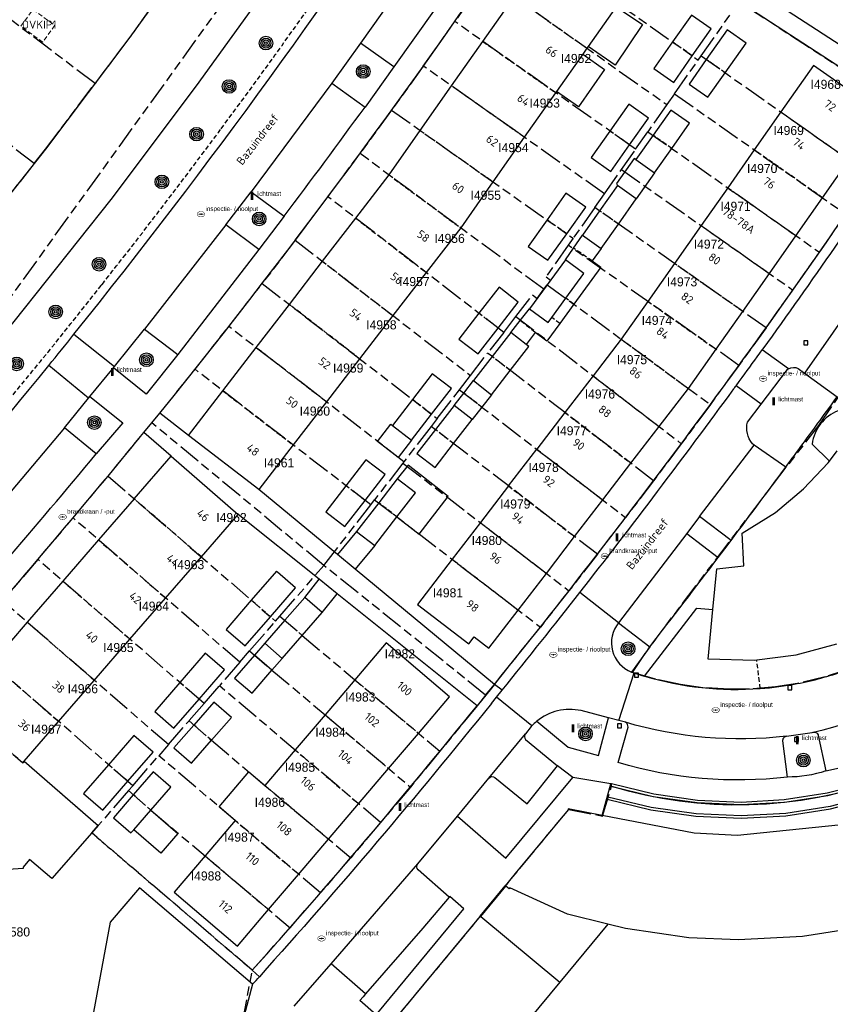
# Model space of a CAD drawing. Extents: x 168491 to 169507, y 481494 to 482503.
# Tile 92 of 108: x 169369 to 169458, y 482013 to 482121. Entities that reach past the tile are written whole.
import ezdxf
from ezdxf.enums import TextEntityAlignment as Align

# ---------------------------------------------------------------- set-up
doc = ezdxf.new("R2010")
doc.units = 0
doc.header["$LTSCALE"] = 0.5
doc.linetypes.add('KAD', pattern=[12, 5, -1, 2, -1, 2, -1])
doc.linetypes.add('STIPPELFIJN', pattern=[1.5, 1, -0.5])
doc.layers.get('0').update_dxf_attribs({"linetype": 'CONTINUOUS'})
for name, color, linetype in [('G01', 3, 'KAD'), ('G_BTD', 3, 'CONTINUOUS'), ('G_GBIP1', 7, 'CONTINUOUS'), ('G_OTD', 7, 'CONTINUOUS'), ('G_PNDMV', 1, 'CONTINUOUS'), ('G_PSHD', 1, 'CONTINUOUS'), ('G_WGD', 2, 'CONTINUOUS'), ('G_WTD', 4, 'CONTINUOUS'), ('LSHD', 7, 'CONTINUOUS'), ('NAR', 7, 'CONTINUOUS'), ('ORL', 7, 'CONTINUOUS'), ('OVKIP1', 7, 'CONTINUOUS'), ('PPAL', 7, 'CONTINUOUS'), ('PPUT', 7, 'CONTINUOUS'), ('PVGO', 7, 'CONTINUOUS'), ('Q23', 4, 'CONTINUOUS'), ('Z01', 2, 'CONTINUOUS')]:
    doc.layers.add(name, color=color, linetype=linetype)
doc.layers.add('OBWVM', color=7, linetype='CONTINUOUS', lineweight=70)
doc.layers.add('PND', color=8, linetype='CONTINUOUS', lineweight=25)
doc.styles.add('ISO', font='isocpeur.ttf', dxfattribs={"height": 1})

# ---------------------------------------------------------------- blocks, each defined once
blk = doc.blocks.new('PAAL')
at = {"linetype": 'ByBlock', "lineweight": -2}
h = blk.add_hatch(color=0, dxfattribs=at)
h.dxf.hatch_style = 1
h.paths.add_polyline_path([(0.15, 0.8), (-0.15, 0.8), (-0.15, -0.1), (0, -0.1, -0.414214), (-0.1, 0, -1), (0.1, 0, -0.414214), (0, -0.1), (0.15, -0.1)])
at = {"linetype": 'ByBlock', "lineweight": -2, "true_color": 0x681648}
h = blk.add_hatch(color=219, dxfattribs=at)
h.dxf.hatch_style = 1
h.paths.add_polyline_path([(-0.1, 0, 1), (0.1, 0, 1)])
at = {"color": 0, "linetype": 'ByBlock', "lineweight": -2}
blk.add_attdef('PAAL', (0.5, 0.35), '', height=0.5, dxfattribs=at)
blk = doc.blocks.new('put')
at = {"linetype": 'ByBlock', "lineweight": -2}
h = blk.add_hatch(color=0, dxfattribs=at)
h.dxf.hatch_style = 1
edge = h.paths.add_edge_path()
edge.add_spline(control_points=[(0.44, 0), (0.44, 0.04), (0.43, 0.09), (0.36, 0.2), (0.28, 0.26), (0.09, 0.32), (-0.02, 0.33), (-0.22, 0.29), (-0.31, 0.24), (-0.42, 0.12), (-0.44, 0.06), (-0.44, -0.06), (-0.42, -0.12), (-0.33, -0.22), (-0.28, -0.26), (-0.1, -0.33), (0.04, -0.33), (0.27, -0.27), (0.37, -0.2), (0.43, -0.08), (0.44, -0.04), (0.44, 0)], knot_values=[0, 0, 0, 0, 0.380029, 0.380029, 1.118666, 1.118666, 1.857303, 1.857303, 2.59594, 2.59594, 3.13294, 3.13294, 3.66994, 3.66994, 4.20694, 4.20694, 5.079565, 5.079565, 5.952189, 5.952189, 6.283185, 6.283185, 6.283185, 6.283185], degree=3, periodic=0)
edge = h.paths.add_edge_path(flags=16)
edge.add_ellipse((0, 0), major_axis=(0.392, 0), ratio=0.689655, start_angle=0, end_angle=360)
h = blk.add_hatch(color=0, dxfattribs=at)
h.dxf.hatch_style = 1
h.paths.add_polyline_path([(-0.1, 0, -0.096396), (-0.09, 0.04), (-0.25, 0.04, 1), (-0.25, -0.04), (-0.09, -0.04, -0.096396)])
at = {"linetype": 'ByBlock', "lineweight": -2, "true_color": 0x681648}
h = blk.add_hatch(color=219, dxfattribs=at)
h.dxf.hatch_style = 1
h.paths.add_polyline_path([(0.1, 0, 1), (-0.1, 0, 1)])
at = {"linetype": 'ByBlock', "lineweight": -2}
h = blk.add_hatch(color=0, dxfattribs=at)
h.dxf.hatch_style = 1
h.paths.add_polyline_path([(0.25, 0.04), (0.09, 0.04, -0.096396), (0.1, 0, -0.096396), (0.09, -0.04), (0.25, -0.04, 1)])
at = {"color": 0, "linetype": 'ByBlock', "lineweight": -2}
blk.add_attdef('PUT', (0.5, 0.35), '', height=0.5, dxfattribs=at)
blk = doc.blocks.new('BOOM')
at = {"color": 0}
for radius in [0.75, 0.55, 0.35, 0.15]:
    blk.add_circle((0, 0), radius, dxfattribs=at)
blk = doc.blocks.new('Q23')
for p, q in [((0.22, 0.22), (-0.23, 0.22)), ((-0.23, 0.22), (-0.23, -0.23)), ((0.22, -0.23), (0.22, 0.22)), ((-0.23, -0.23), (0.22, -0.23))]:
    blk.add_line(p, q)

msp = doc.modelspace()

# ---------------------------------------------------------------- linework, layer by layer
at = {"layer": 'G01'}
for p, q in [((169377.322, 482114.238), (169353.337, 482132.354)), ((169423.795, 482130.944), (169443.809, 482116.812)), ((169420.399, 482125.982), (169416.973, 482121.057)), ((169420.399, 482125.982), (169440.359, 482111.903)), ((169370.616, 482105.402), (169346.853, 482123.918)), ((169444.128, 482117.265), (169448.324, 482123.237)), ((169413.507, 482116.155), (169416.973, 482121.057)), ((169436.91, 482106.994), (169416.973, 482121.057)), ((169441.195, 482113.093), (169443.809, 482116.812)), ((169443.809, 482116.812), (169444.128, 482117.265)), ((169444.128, 482117.265), (169462.955, 482104.042)), ((169413.507, 482116.155), (169410.008, 482111.284)), ((169433.46, 482102.085), (169413.507, 482116.155)), ((169441.195, 482113.093), (169440.359, 482111.903)), ((169441.195, 482113.093), (169460.074, 482099.833)), ((169410.008, 482111.284), (169406.53, 482106.518)), ((169410.008, 482111.284), (169430.01, 482097.175)), ((169440.359, 482111.903), (169438.263, 482108.92)), ((169436.91, 482106.994), (169438.263, 482108.92)), ((169438.263, 482108.92), (169457.168, 482095.642)), ((169435.331, 482104.747), (169436.91, 482106.994)), ((169402.999, 482101.754), (169406.53, 482106.518)), ((169426.787, 482091.551), (169406.53, 482106.518)), ((169370.616, 482105.402), (169363.866, 482096.897)), ((169433.46, 482102.085), (169435.331, 482104.747)), ((169435.331, 482104.747), (169454.24, 482091.475)), ((169399.39, 482096.961), (169402.999, 482101.754)), ((169422.364, 482086.812), (169402.999, 482101.754)), ((169432.399, 482100.574), (169433.46, 482102.085)), ((169432.399, 482100.574), (169430.01, 482097.175)), ((169451.279, 482087.314), (169432.399, 482100.574)), ((169457.168, 482095.642), (169460.074, 482099.833)), ((169430.01, 482097.175), (169429.466, 482096.402)), ((169399.39, 482096.961), (169395.746, 482092.196)), ((169399.39, 482096.961), (169418.699, 482082.061)), ((169448.296, 482083.176), (169429.466, 482096.402)), ((169454.24, 482091.475), (169457.168, 482095.642)), ((169392.063, 482087.456), (169395.746, 482092.196)), ((169395.746, 482092.196), (169415.035, 482077.31)), ((169426.787, 482091.551), (169427.159, 482092.059)), ((169427.159, 482092.059), (169445.14, 482078.856)), ((169451.279, 482087.314), (169454.24, 482091.475)), ((169422.364, 482086.812), (169423.714, 482088.562)), ((169423.714, 482088.562), (169441.943, 482074.538)), ((169388.344, 482082.742), (169392.063, 482087.456)), ((169411.37, 482072.56), (169392.063, 482087.456)), ((169422.364, 482086.812), (169420.599, 482084.524)), ((169451.279, 482087.314), (169448.296, 482083.176)), ((169418.699, 482082.061), (169420.599, 482084.524)), ((169438.889, 482070.467), (169420.599, 482084.524)), ((169448.296, 482083.176), (169445.14, 482078.856)), ((169407.705, 482067.809), (169388.344, 482082.742)), ((169417.484, 482080.486), (169418.699, 482082.061)), ((169415.035, 482077.31), (169417.484, 482080.486)), ((169417.484, 482080.486), (169435.806, 482066.408)), ((169445.14, 482078.856), (169441.943, 482074.538)), ((169402.549, 482061.125), (169383.599, 482076.834)), ((169415.035, 482077.31), (169414.369, 482076.448)), ((169414.369, 482076.448), (169411.37, 482072.56)), ((169432.698, 482062.368), (169414.369, 482076.448)), ((169441.943, 482074.538), (169438.889, 482070.467)), ((169411.254, 482072.41), (169408.139, 482068.371)), ((169411.37, 482072.56), (169411.254, 482072.41)), ((169411.254, 482072.41), (169429.561, 482058.342)), ((169374.906, 482066.362), (169378.755, 482070.979)), ((169378.755, 482070.979), (169397.218, 482054.984)), ((169438.889, 482070.467), (169435.806, 482066.408)), ((169407.705, 482067.809), (169408.139, 482068.371)), ((169408.139, 482068.371), (169426.405, 482054.342)), ((169402.549, 482061.125), (169407.705, 482067.809)), ((169371.031, 482061.78), (169374.906, 482066.362)), ((169393.284, 482050.453), (169374.906, 482066.362)), ((169432.698, 482062.368), (169435.806, 482066.408)), ((169371.031, 482061.78), (169367.131, 482057.227)), ((169389.351, 482045.922), (169371.031, 482061.78)), ((169432.698, 482062.368), (169429.561, 482058.342)), ((169397.706, 482055.546), (169402.549, 482061.125)), ((169420.373, 482046.849), (169402.549, 482061.125)), ((169429.561, 482058.342), (169426.405, 482054.342)), ((169385.418, 482041.391), (169367.131, 482057.227)), ((169394.368, 482051.701), (169397.218, 482054.984)), ((169397.218, 482054.984), (169397.706, 482055.546)), ((169381.484, 482036.86), (169363.198, 482052.698)), ((169393.284, 482050.453), (169394.368, 482051.701)), ((169393.284, 482050.453), (169391.039, 482047.867)), ((169389.351, 482045.922), (169391.039, 482047.867)), ((169408.805, 482032.803), (169391.039, 482047.867)), ((169389.351, 482045.922), (169387.689, 482044.007)), ((169385.418, 482041.391), (169387.689, 482044.007)), ((169385.418, 482041.391), (169384.352, 482040.164)), ((169381.484, 482036.86), (169384.352, 482040.164)), ((169402.172, 482025.048), (169384.352, 482040.164)), ((169415.335, 482040.648), (169412.084, 482036.714)), ((169381.484, 482036.86), (169381.011, 482036.314)), ((169412.084, 482036.714), (169408.805, 482032.803)), ((169381.011, 482036.314), (169377.675, 482032.472)), ((169408.805, 482032.803), (169405.505, 482028.919)), ((169405.505, 482028.919), (169402.172, 482025.048)), ((169398.821, 482021.21), (169402.172, 482025.048)), ((169394.661, 482016.516), (169398.821, 482021.21))]:
    msp.add_line(p, q, dxfattribs=at)
for points in [[(169293.214, 482005.006), (169294.485, 482020.094), (169295.9, 482036.89), (169327.33, 482034.24), (169416.168, 482157.446), (169457.25, 482214.42)], [(169383.927, 482123.179), (169381.16, 482119.347), (169377.322, 482114.238)], [(169448.324, 482123.237), (169448.953, 482122.829), (169467.483, 482110.77), (169462.955, 482104.042)], [(169370.616, 482105.402), (169371.87, 482106.982), (169377.322, 482114.238)], [(169429.466, 482096.402), (169427.034, 482092.94), (169427.535, 482092.572), (169427.159, 482092.059)], [(169423.714, 482088.562), (169425.544, 482090.934), (169426.058, 482090.557), (169426.787, 482091.551)], [(169460.512, 482049.732), (169457.798, 482048.839), (169454.745, 482048.111), (169452.34, 482047.733), (169449.443, 482047.497), (169447.205, 482047.477), (169444.308, 482047.659), (169441.865, 482047.999), (169439.08, 482048.6), (169436.556, 482049.347), (169438.456, 482052.151), (169451.976, 482069.972), (169457.115, 482076.558), (169461.973, 482083.669)], [(169383.599, 482076.834), (169384.466, 482077.905), (169388.344, 482082.742)], [(169378.755, 482070.979), (169382.708, 482075.784), (169383.599, 482076.834)], [(169397.706, 482055.546), (169400.164, 482053.405), (169415.335, 482040.648)], [(169420.373, 482046.849), (169421.334, 482048.018), (169426.405, 482054.342)], [(169394.368, 482051.701), (169396.821, 482049.599), (169402.692, 482044.669), (169412.084, 482036.714)], [(169359.216, 482048.188), (169369.368, 482039.377), (169369.517, 482039.553), (169377.675, 482032.472)], [(169420.373, 482046.849), (169419.424, 482045.671), (169415.335, 482040.648)], [(169387.689, 482044.007), (169390.151, 482041.859), (169405.505, 482028.919)], [(169401.2156, 482000), (169429.532, 482034.242), (169433.261, 482033.518), (169434.242, 482036.789), (169436.093, 482036.276), (169437.962, 482035.837), (169439.848, 482035.472), (169441.746, 482035.181), (169443.655, 482034.967), (169445.57, 482034.828), (169447.49, 482034.765), (169449.41, 482034.778), (169451.328, 482034.867), (169453.242, 482035.032), (169455.147, 482035.273), (169457.042, 482035.589), (169458.922, 482035.98)], [(169381.011, 482036.314), (169383.471, 482034.176), (169398.821, 482021.21)], [(169394.661, 482016.516), (169376.972, 482031.662), (169377.675, 482032.472)], [(169391.673, 482000), (169393.299, 482008.835), (169393.569, 482010.804), (169394.661, 482016.516)]]:
    msp.add_lwpolyline(points, dxfattribs=at)
at = {"layer": 'G_BTD', "linetype": 'STIPPELFIJN', "lineweight": -3, "transparency": 33554687}
for points in [[(169403.055, 482125.657, -0.00694059), (169391.225, 482109.243)], [(169391.225, 482109.243, -0.00281845), (169386.369, 482102.773)], [(169386.369, 482102.773, -0.00337114), (169380.433, 482095.063)], [(169380.433, 482095.063, -0.0009489), (169378.094, 482092.083)], [(169378.014, 482091.982, -0.00731508), (169364.462, 482075.319)]]:
    msp.add_lwpolyline(points, format="xyb", dxfattribs=at)
msp.add_lwpolyline([(169378.014, 482091.982), (169378.054, 482092.032), (169378.094, 482092.083)], dxfattribs=at)
at = {"layer": 'G_GBIP1', "linetype": 'Continuous', "lineweight": 25, "transparency": 33554687}
for points in [[(169434.75, 482122.696), (169437.657, 482120.749), (169434.636, 482116.24), (169431.675, 482118.322)], [(169431.07, 482117.461), (169433.492, 482115.779), (169430.619, 482111.641), (169428.173, 482113.34)], [(169436.917, 482105.839), (169436.751, 482105.956), (169434.797, 482103.196), (169434.913, 482102.997)], [(169438.981, 482104.377), (169436.978, 482101.536)], [(169430.06, 482096.096), (169431.044, 482097.527)], [(169429.169, 482094.801), (169430.06, 482096.096)], [(169433.11, 482096.067), (169432.126, 482094.675)], [(169432.126, 482094.675), (169433.084, 482093.998), (169430.108, 482089.922)], [(169430.108, 482089.922), (169428.553, 482087.793)], [(169424.182, 482088.104), (169425.208, 482089.397)], [(169423.138, 482086.788), (169424.182, 482088.104)], [(169428.553, 482087.793), (169427.132, 482085.846), (169425.82, 482086.804)], [(169425.82, 482086.804), (169424.843, 482085.466)], [(169417.961, 482080.122), (169419.03, 482081.493)], [(169416.893, 482078.745), (169417.961, 482080.122)], [(169421.029, 482079.942), (169419.965, 482078.567)], [(169419.965, 482078.567), (169418.901, 482077.191)], [(169412.209, 482074.923), (169410.744, 482073.02), (169408.465, 482074.774), (169409.931, 482076.677), (169410.101, 482076.546)], [(169418.901, 482077.191), (169418.894, 482077.197)], [(169456.355, 482074.497), (169458.278, 482072.63)], [(169410.593, 482066.486), (169413.04, 482064.589), (169416.251, 482068.732), (169411.827, 482072.162), (169410.632, 482070.665)], [(169406.15, 482064.885), (169404.032, 482062.323)], [(169408.15, 482063.335), (169405.981, 482060.712)], [(169405.981, 482060.712), (169404.032, 482062.323)], [(169400.441, 482057.606), (169402.04, 482059.601)], [(169404.028, 482058.008), (169402.04, 482059.601)], [(169402.364, 482055.931), (169404.028, 482058.008)], [(169396.041, 482052.554), (169394.885, 482051.258)], [(169397.964, 482050.879), (169396.821, 482049.599)], [(169383.471, 482034.176), (169386.456, 482031.582), (169384.574, 482029.417), (169381.589, 482032.011)]]:
    msp.add_lwpolyline(points, dxfattribs=at)
at = {"layer": 'G_GBIP1', "linetype": 'STIPPELFIJN', "lineweight": -3, "transparency": 33554687}
for points in [[(169432.126, 482094.675), (169430.06, 482096.096)], [(169430.108, 482089.922), (169429.199, 482090.561)], [(169428.553, 482087.793), (169427.653, 482088.452)], [(169425.82, 482086.804), (169424.182, 482088.104)], [(169419.965, 482078.567), (169417.961, 482080.122)]]:
    msp.add_lwpolyline(points, dxfattribs=at)
at = {"layer": 'G_GBIP1', "linetype": 'Continuous', "lineweight": 25, "transparency": 33554687}
msp.add_lwpolyline([(169459.225, 482078.176, 0.2714956), (169456.355, 482074.497)], format="xyb", dxfattribs=at)
at = {"layer": 'G_OTD', "linetype": 'STIPPELFIJN', "lineweight": -3, "transparency": 33554687}
for points in [[(169450.645, 482047.566), (169450.263, 482050.7)], [(169376.968, 482031.666), (169392.553, 482018.33), (169394.661, 482016.516)]]:
    msp.add_lwpolyline(points, dxfattribs=at)
at = {"layer": 'G_PNDMV', "linetype": 'Continuous', "lineweight": 25, "transparency": 33554687}
for points in [[(169420.078, 482118.867), (169423.528, 482123.775)], [(169434.75, 482122.696), (169431.675, 482118.322)], [(169443.154, 482117.275), (169445.244, 482120.244), (169443.069, 482121.775), (169440.981, 482118.809)], [(169446.763, 482115.414), (169449.073, 482118.688), (169447.006, 482120.146), (169444.693, 482116.868)], [(169416.625, 482113.956), (169420.078, 482118.867)], [(169431.537, 482118.126), (169431.07, 482117.461)], [(169431.675, 482118.322), (169431.537, 482118.126)], [(169440.981, 482118.809), (169438.925, 482115.89), (169441.1, 482114.358), (169443.154, 482117.275)], [(169431.07, 482117.461), (169428.173, 482113.34)], [(169444.693, 482116.868), (169442.79, 482114.171), (169444.857, 482112.713), (169446.763, 482115.414)], [(169460.446, 482105.804), (169463.491, 482110.13), (169461.814, 482111.31), (169462.38, 482112.114), (169456.521, 482116.231), (169452.913, 482111.095)], [(169413.175, 482109.05), (169416.625, 482113.956)], [(169428.087, 482113.218), (169424.635, 482108.308)], [(169428.173, 482113.34), (169428.087, 482113.218)], [(169436.245, 482107.463), (169438.333, 482110.405), (169436.164, 482111.945), (169434.071, 482108.996)], [(169440.892, 482107.074), (169442.854, 482109.843), (169440.789, 482111.306), (169438.821, 482108.528)], [(169452.913, 482111.095), (169449.982, 482106.921)], [(169409.732, 482104.152), (169413.175, 482109.05)], [(169424.635, 482108.308), (169421.185, 482103.4)], [(169434.071, 482108.996), (169431.996, 482106.072), (169434.165, 482104.533), (169436.245, 482107.463)], [(169438.821, 482108.528), (169436.917, 482105.839)], [(169438.981, 482104.377), (169440.892, 482107.074)], [(169449.982, 482106.921), (169447.051, 482102.748)], [(169436.917, 482105.839), (169438.981, 482104.377)], [(169457.511, 482101.633), (169460.446, 482105.804)], [(169406.064, 482099.389), (169409.732, 482104.152)], [(169421.185, 482103.4), (169417.625, 482098.336)], [(169434.913, 482102.997), (169432.934, 482100.199)], [(169436.978, 482101.536), (169434.913, 482102.997)], [(169447.051, 482102.748), (169444.122, 482098.577)], [(169429.313, 482097.667), (169431.401, 482100.617), (169429.23, 482102.154), (169427.14, 482099.2)], [(169435.004, 482098.745), (169436.978, 482101.536)], [(169454.576, 482097.463), (169457.511, 482101.633)], [(169402.403, 482094.636), (169406.064, 482099.389)], [(169432.934, 482100.199), (169431.044, 482097.527)], [(169417.625, 482098.336), (169413.819, 482093.405)], [(169427.14, 482099.2), (169425.077, 482096.285), (169427.248, 482094.749), (169429.313, 482097.667)], [(169433.11, 482096.067), (169435.004, 482098.745)], [(169444.122, 482098.577), (169441.189, 482094.401)], [(169431.044, 482097.527), (169433.11, 482096.067)], [(169451.644, 482093.297), (169454.576, 482097.463)], [(169398.742, 482089.884), (169402.403, 482094.636)], [(169429.169, 482094.801), (169427.159, 482092.059)], [(169429.199, 482090.561), (169431.21, 482093.305), (169429.169, 482094.801)], [(169441.189, 482094.401), (169438.257, 482090.227)], [(169413.819, 482093.405), (169410.153, 482088.655)], [(169448.705, 482089.122), (169451.644, 482093.297)], [(169421.747, 482087.288), (169423.954, 482090.145), (169421.849, 482091.771), (169419.641, 482088.913)], [(169427.159, 482092.059), (169425.208, 482089.397)], [(169395.08, 482085.129), (169398.742, 482089.884)], [(169427.653, 482088.452), (169429.199, 482090.561)], [(169438.257, 482090.227), (169435.33, 482086.059)], [(169410.153, 482088.655), (169406.488, 482083.906)], [(169419.641, 482088.913), (169417.436, 482086.061), (169419.541, 482084.434), (169421.747, 482087.288)], [(169425.208, 482089.397), (169427.249, 482087.901), (169427.653, 482088.452)], [(169445.769, 482084.951), (169448.705, 482089.122)], [(169423.138, 482086.788), (169421.089, 482084.147)], [(169424.843, 482085.466), (169423.138, 482086.788)], [(169423.095, 482082.606), (169425.137, 482085.238), (169424.843, 482085.466)], [(169435.33, 482086.059), (169432.223, 482082.016)], [(169391.416, 482080.372), (169395.08, 482085.129)], [(169421.089, 482084.147), (169419.03, 482081.493)], [(169442.727, 482080.628), (169445.769, 482084.951)], [(169406.488, 482083.906), (169402.821, 482079.156)], [(169414.415, 482077.789), (169416.604, 482080.633), (169414.496, 482082.255), (169412.309, 482079.414)], [(169421.029, 482079.942), (169423.095, 482082.606)], [(169432.223, 482082.016), (169429.119, 482077.976)], [(169419.03, 482081.493), (169421.029, 482079.942)], [(169387.632, 482075.459), (169391.416, 482080.372)], [(169439.495, 482076.421), (169442.727, 482080.628)], [(169402.821, 482079.156), (169399.154, 482074.405)], [(169412.309, 482079.414), (169410.101, 482076.546)], [(169416.893, 482078.745), (169414.838, 482076.088)], [(169418.894, 482077.197), (169416.893, 482078.745)], [(169412.209, 482074.923), (169414.415, 482077.789)], [(169429.119, 482077.976), (169426.012, 482073.933)], [(169410.101, 482076.546), (169412.209, 482074.923)], [(169416.844, 482074.547), (169418.894, 482077.197)], [(169395.362, 482069.492), (169387.632, 482075.459)], [(169414.838, 482076.088), (169412.797, 482073.449), (169414.798, 482071.901), (169416.844, 482074.547)], [(169436.393, 482072.385), (169439.495, 482076.421)], [(169399.154, 482074.405), (169395.362, 482069.492)], [(169422.906, 482069.89), (169426.012, 482073.933)], [(169458.278, 482072.63), (169459.132, 482073.759)], [(169381.645, 482068.476), (169385.711, 482073.165)], [(169385.711, 482073.165), (169393.113, 482066.754)], [(169407.084, 482068.288), (169409.288, 482071.136), (169407.185, 482072.764), (169404.978, 482069.913)], [(169433.288, 482068.343), (169436.393, 482072.385)], [(169445.432, 482056.265), (169445.872, 482060.77), (169448.842, 482061.082), (169448.643, 482064.676), (169452.32, 482066.974), (169455.4, 482069.554), (169458.139, 482072.446), (169458.278, 482072.63)], [(169410.632, 482070.665), (169408.587, 482068.027)], [(169410.593, 482066.486), (169412.631, 482069.114), (169410.632, 482070.665)], [(169404.978, 482069.913), (169402.761, 482067.049), (169404.865, 482065.42), (169407.084, 482068.288)], [(169422.906, 482069.89), (169419.797, 482065.845)], [(169381.645, 482068.476), (169377.709, 482063.936)], [(169408.587, 482068.027), (169406.15, 482064.885)], [(169430.182, 482064.301), (169433.288, 482068.343)], [(169389.045, 482062.064), (169393.113, 482066.754)], [(169408.15, 482063.335), (169410.593, 482066.486)], [(169419.797, 482065.845), (169416.691, 482061.803)], [(169406.15, 482064.885), (169408.15, 482063.335)], [(169377.709, 482063.936), (169373.778, 482059.403)], [(169427.072, 482060.254), (169430.182, 482064.301)], [(169385.11, 482057.529), (169389.045, 482062.064)], [(169416.691, 482061.803), (169412.872, 482056.832), (169418.526, 482052.498), (169419.1, 482053.261), (169420.742, 482052.016), (169423.968, 482056.214)], [(169396.663, 482055.465), (169399.437, 482058.663), (169397.433, 482060.401), (169397.322, 482060.497), (169394.547, 482057.298)], [(169423.968, 482056.214), (169427.072, 482060.254)], [(169373.778, 482059.403), (169369.85, 482054.873)], [(169381.179, 482052.996), (169385.11, 482057.529)], [(169394.547, 482057.298), (169391.761, 482054.086), (169393.876, 482052.251), (169396.663, 482055.465)], [(169400.441, 482057.606), (169398.241, 482055.08)], [(169402.364, 482055.931), (169400.441, 482057.606)], [(169400.164, 482053.405), (169402.364, 482055.931)], [(169450.263, 482050.7), (169450.023, 482050.67), (169444.897, 482050.785), (169445.432, 482056.265)], [(169369.85, 482054.873), (169365.92, 482050.34)], [(169398.241, 482055.08), (169396.041, 482052.554)], [(169377.248, 482048.466), (169381.179, 482052.996)], [(169397.964, 482050.879), (169400.164, 482053.405)], [(169396.041, 482052.554), (169397.964, 482050.879)], [(169412.981, 482042.627), (169416.409, 482046.658), (169409.414, 482052.592), (169405.959, 482048.532)], [(169459.049, 482052.465), (169454.576, 482051.24), (169454.315, 482051.207)], [(169388.795, 482046.404), (169391.579, 482049.621), (169389.462, 482051.453), (169386.678, 482048.236)], [(169394.885, 482051.258), (169392.695, 482048.703), (169394.632, 482047.044), (169396.821, 482049.599)], [(169396.821, 482049.599), (169394.885, 482051.258)], [(169454.315, 482051.207), (169450.263, 482050.7)], [(169373.317, 482043.934), (169377.248, 482048.466)], [(169405.959, 482048.532), (169402.68, 482044.679)], [(169386.678, 482048.236), (169383.909, 482045.036), (169386.026, 482043.204), (169388.795, 482046.404)], [(169390.151, 482041.859), (169392.353, 482044.383), (169390.431, 482046.059), (169388.229, 482043.536)], [(169402.68, 482044.679), (169399.377, 482040.798)], [(169369.517, 482039.553), (169373.317, 482043.934)], [(169388.229, 482043.536), (169386.028, 482041.013), (169387.949, 482039.336), (169390.151, 482041.859)], [(169380.927, 482037.342), (169383.724, 482040.569), (169381.608, 482042.403), (169378.811, 482039.175)], [(169409.682, 482038.749), (169412.981, 482042.627)], [(169399.377, 482040.798), (169396.049, 482036.888)], [(169369.517, 482039.553), (169377.675, 482032.472), (169376.968, 482031.666)], [(169378.811, 482039.175), (169376.051, 482035.99), (169378.167, 482034.157), (169380.927, 482037.342)], [(169406.376, 482034.862), (169409.682, 482038.749)], [(169383.471, 482034.176), (169385.669, 482036.706), (169383.744, 482038.379), (169381.546, 482035.849)], [(169392.764, 482033.028), (169390.996, 482034.533), (169394.281, 482038.393), (169396.049, 482036.888)], [(169381.546, 482035.849), (169379.348, 482033.319), (169381.273, 482031.647), (169381.589, 482032.011)], [(169468.54, 482035.798), (169463.299, 482033.585), (169459.223, 482032.516), (169448.13, 482031.355), (169443.359, 482031.616), (169433.222, 482033.58)], [(169403.068, 482030.973), (169406.376, 482034.862)], [(169433.222, 482033.58), (169429.479, 482034.305), (169429.458, 482034.215), (169423.783, 482027.349), (169423.016, 482026.416), (169422.538, 482025.838)], [(169381.589, 482032.011), (169383.471, 482034.176)], [(169392.764, 482033.028), (169389.446, 482029.129)], [(169376.968, 482031.666), (169372.561, 482026.643), (169370.1, 482028.733), (169369.401, 482027.883), (169369.411, 482027.744), (169363.335, 482027.326), (169362.077, 482027.24), (169362.333, 482023.613), (169362.522, 482017.43), (169361.836, 482009.803)], [(169399.765, 482027.089), (169403.068, 482030.973)], [(169389.446, 482029.129), (169386.031, 482025.116), (169393.029, 482019.169), (169396.461, 482023.204)], [(169496.428, 482022.552), (169492.643, 482024.991), (169491.576, 482023.335), (169487.016, 482026.274), (169485.992, 482024.685), (169480.214, 482028.408), (169472.659, 482024.747), (169467.521, 482022.86), (169460.697, 482021.094), (169455.289, 482020.255), (169448.251, 482019.866), (169442.783, 482020.108), (169435.806, 482021.111), (169433.826, 482021.599)], [(169396.461, 482023.204), (169399.765, 482027.089)], [(169422.613, 482025.777), (169422.538, 482025.838)], [(169433.826, 482021.599), (169429.387, 482022.694), (169423.029, 482025.588), (169422.955, 482025.499), (169422.613, 482025.777)], [(169419.769, 482022.495), (169401.148, 482000)], [(169419.769, 482022.495), (169419.845, 482022.428)], [(169419.845, 482022.428), (169428.544, 482015.223)], [(169428.544, 482015.223), (169418.224, 482002.742), (169417.021, 482003.737), (169414.936, 482001.218), (169421.789, 482000)]]:
    msp.add_lwpolyline(points, dxfattribs=at)
at = {"layer": 'G_PNDMV', "linetype": 'STIPPELFIJN', "lineweight": -3, "transparency": 33554687}
for points in [[(169423.528, 482123.775), (169431.537, 482118.126)], [(169420.078, 482118.867), (169428.087, 482113.218)], [(169443.154, 482117.275), (169440.981, 482118.809)], [(169446.763, 482115.414), (169444.693, 482116.868)], [(169424.635, 482108.308), (169416.625, 482113.956)], [(169452.913, 482111.095), (169460.446, 482105.804)], [(169413.175, 482109.05), (169421.185, 482103.4)], [(169436.245, 482107.463), (169434.071, 482108.996)], [(169440.892, 482107.074), (169438.821, 482108.528)], [(169457.511, 482101.633), (169449.982, 482106.921)], [(169409.732, 482104.152), (169417.625, 482098.336)], [(169447.051, 482102.748), (169454.576, 482097.463)], [(169406.064, 482099.389), (169413.819, 482093.405)], [(169435.004, 482098.745), (169432.934, 482100.199)], [(169429.313, 482097.667), (169427.14, 482099.2)], [(169444.122, 482098.577), (169451.644, 482093.297)], [(169402.403, 482094.636), (169410.153, 482088.655)], [(169448.705, 482089.122), (169441.189, 482094.401)], [(169427.159, 482092.059), (169429.199, 482090.561)], [(169406.488, 482083.906), (169398.742, 482089.884)], [(169438.257, 482090.227), (169445.769, 482084.951)], [(169421.747, 482087.288), (169419.641, 482088.913)], [(169435.33, 482086.059), (169442.727, 482080.628)], [(169402.821, 482079.156), (169395.08, 482085.129)], [(169423.095, 482082.606), (169421.089, 482084.147)], [(169432.223, 482082.016), (169439.495, 482076.421)], [(169391.416, 482080.372), (169399.154, 482074.405)], [(169414.415, 482077.789), (169412.309, 482079.414)], [(169429.119, 482077.976), (169436.393, 482072.385)], [(169416.844, 482074.547), (169414.838, 482076.088)], [(169426.012, 482073.933), (169433.288, 482068.343)], [(169407.084, 482068.288), (169404.978, 482069.913)], [(169422.906, 482069.89), (169430.182, 482064.301)], [(169389.045, 482062.064), (169381.645, 482068.476)], [(169410.593, 482066.486), (169408.587, 482068.027)], [(169419.797, 482065.845), (169427.072, 482060.254)], [(169377.709, 482063.936), (169385.11, 482057.529)], [(169416.691, 482061.803), (169423.968, 482056.214)], [(169373.778, 482059.403), (169381.179, 482052.996)], [(169396.663, 482055.465), (169394.547, 482057.298)], [(169377.248, 482048.466), (169369.85, 482054.873)], [(169400.164, 482053.405), (169398.241, 482055.08)], [(169365.92, 482050.34), (169373.317, 482043.934)], [(169405.959, 482048.532), (169412.981, 482042.627)], [(169388.795, 482046.404), (169386.678, 482048.236)], [(169369.517, 482039.553), (169369.368, 482039.377), (169361.976, 482045.792)], [(169402.68, 482044.679), (169409.682, 482038.749)], [(169390.151, 482041.859), (169388.229, 482043.536)], [(169399.377, 482040.798), (169406.376, 482034.862)], [(169380.927, 482037.342), (169378.811, 482039.175)], [(169396.049, 482036.888), (169403.068, 482030.973)], [(169383.471, 482034.176), (169381.546, 482035.849)], [(169392.764, 482033.028), (169399.765, 482027.089)], [(169389.446, 482029.129), (169396.461, 482023.204)]]:
    msp.add_lwpolyline(points, dxfattribs=at)
at = {"layer": 'G_PSHD', "linetype": 'Continuous', "lineweight": 25, "transparency": 33554687}
for points in [[(169434.243, 482037.056), (169434.178, 482036.813), (169438.855, 482035.684), (169443.692, 482034.994), (169448.537, 482034.775), (169453.319, 482035.042), (169458.084, 482035.786), (169462.72, 482036.988), (169467.217, 482038.633), (169471.522, 482040.692), (169475.629, 482043.126), (169476.816, 482043.998), (169476.666, 482044.193)], [(169476.666, 482044.193), (169475.493, 482043.332), (169471.406, 482040.909), (169467.122, 482038.86), (169462.646, 482037.223), (169458.034, 482036.027), (169453.293, 482035.286), (169448.536, 482035.021), (169443.715, 482035.239), (169438.901, 482035.925), (169434.243, 482037.056)], [(169467.917, 482037.285), (169467.82, 482037.517), (169463.091, 482035.798), (169458.336, 482034.566), (169453.45, 482033.802), (169448.544, 482033.528), (169443.576, 482033.753), (169438.62, 482034.459), (169433.848, 482035.611), (169433.785, 482035.369), (169438.573, 482034.213), (169443.552, 482033.503), (169448.545, 482033.277), (169453.476, 482033.552), (169458.387, 482034.32), (169463.165, 482035.558), (169467.917, 482037.285)]]:
    msp.add_lwpolyline(points, dxfattribs=at)
at = {"layer": 'G_WGD', "linetype": 'Continuous', "lineweight": 25, "transparency": 33554687}
for points in [[(169375.005, 482086.596, 0.02433818), (169416.772, 482144.144)], [(169384.466, 482077.905, 0.02302455), (169427.744, 482136.816)], [(169421.334, 482048.018, 0.02331462), (169467.483, 482110.77)], [(169372.222, 482083.151, 0.00158771), (169375.005, 482086.596)], [(169336.461, 482042.348, 0.01854699), (169372.222, 482083.151)], [(169359.076, 482048.016, 0.01015564), (169382.708, 482075.784)], [(169435.025, 482054.81, 0.51324724), (169436.456, 482049.384)], [(169454.699, 482048.102, 0.03775494), (169459.921, 482049.517)], [(169437.873, 482048.934, 0.09066681), (169450.645, 482047.566)], [(169450.645, 482047.566, 0.02863497), (169454.699, 482048.102)], [(169394.661, 482016.516, 0.01257581), (169419.424, 482045.671)], [(169430.888, 482045.133, 0.22823859), (169426.007, 482043.955)], [(169453.144, 482041.793, -0.41476375), (169453.526, 482042.313)], [(169456.485, 482042.757, -0.41897516), (169457.035, 482042.391)], [(169420.745, 482037.696, -0.40625818), (169421.385, 482037.75)], [(169457.86, 482038.493, -0.08417693), (169453.63, 482037.809)], [(169394.698, 482014.992, 0.00127672), (169395.437, 482015.815)]]:
    msp.add_lwpolyline(points, format="xyb", dxfattribs=at)
at = {"layer": 'G_WGD', "lineweight": -3, "transparency": 33554687}
for points in [[(169430.455, 482137.55), (169449.871, 482124.749), (169464.571, 482115.178)], [(169411.12, 482125.07), (169406.587, 482118.675)], [(169411.12, 482125.07), (169414.795, 482122.463), (169410.27, 482116.077)], [(169403.414, 482114.27), (169394.537, 482102.31)], [(169471.053, 482104.544), (169455.531, 482082.325)], [(169391.756, 482098.656), (169382.767, 482087.155)], [(169395.394, 482095.937), (169386.433, 482084.379)], [(169375.005, 482086.596), (169379.458, 482083.058)], [(169453.753, 482082.802), (169450.853, 482084.891)], [(169376.612, 482079.575), (169372.222, 482083.151)], [(169376.759, 482079.757), (169379.346, 482082.919)], [(169450.733, 482078.906), (169453.631, 482082.724)], [(169454.835, 482082.838), (169455.531, 482082.325)], [(169455.531, 482082.325), (169459.105, 482079.689)], [(169447.974, 482080.921), (169448.313, 482081.386), (169448.652, 482081.851)], [(169450.733, 482078.906), (169447.974, 482080.921)], [(169449.234, 482076.932), (169450.733, 482078.906)], [(169382.708, 482075.784), (169384.466, 482077.905)], [(169373.954, 482076.292), (169363.948, 482064.439)], [(169443.964, 482066.513), (169449.974, 482074.392)], [(169449.974, 482074.392), (169449.779, 482074.527)], [(169453.462, 482071.973), (169449.974, 482074.392)], [(169443.964, 482066.513), (169442.538, 482064.646)], [(169447.428, 482063.883), (169443.964, 482066.513)], [(169442.538, 482064.646), (169435.025, 482054.81)], [(169442.538, 482064.646), (169446.011, 482062.007)], [(169446.011, 482062.007), (169446.72, 482062.945), (169447.428, 482063.883)], [(169435.025, 482054.81), (169430.761, 482058.148)], [(169435.058, 482044.038), (169436.751, 482049.286)], [(169421.334, 482048.018), (169419.424, 482045.671)], [(169422.191, 482047.383), (169421.334, 482048.018)], [(169421.557, 482046.6), (169422.191, 482047.383)], [(169421.015, 482045.933), (169421.557, 482046.6)], [(169425.458, 482043.444), (169421.557, 482046.6)], [(169435.058, 482044.038), (169433.907, 482044.34)], [(169435.793, 482043.844), (169435.058, 482044.038)], [(169425.458, 482043.444), (169425.425, 482043.408), (169425.392, 482043.372), (169424.754, 482042.582)], [(169434.987, 482039.397), (169436.069, 482043.31)], [(169420.745, 482037.696), (169424.754, 482042.582)], [(169424.781, 482041.947), (169428.31, 482039.051)], [(169434.162, 482037.07), (169429.989, 482037.768)], [(169412.893, 482028.23), (169417.259, 482033.493)], [(169403.333, 482017.245), (169412.893, 482028.23)], [(169416.371, 482024.573), (169412.937, 482027.577)], [(169399.259, 482012.565), (169403.333, 482017.245)], [(169407.15, 482013.923), (169403.333, 482017.245)], [(169394.698, 482014.992), (169393.571, 482010.845)]]:
    msp.add_lwpolyline(points, dxfattribs=at)
at = {"layer": 'G_WGD', "linetype": 'Continuous', "lineweight": 25, "transparency": 33554687}
for points in [[(169467.483, 482110.77), (169448.953, 482122.829), (169447.651, 482123.696), (169427.744, 482136.816)], [(169406.587, 482118.675), (169403.414, 482114.27)], [(169410.27, 482116.077), (169406.587, 482118.675)], [(169410.27, 482116.077), (169407.08, 482111.632)], [(169403.414, 482114.27), (169407.08, 482111.632)], [(169391.756, 482098.656), (169394.537, 482102.31)], [(169394.537, 482102.31), (169398.16, 482099.604)], [(169398.16, 482099.604), (169395.394, 482095.937)], [(169395.394, 482095.937), (169391.756, 482098.656)], [(169379.458, 482083.058), (169382.767, 482087.155)], [(169382.767, 482087.155), (169386.433, 482084.379)], [(169386.433, 482084.379), (169382.967, 482080)], [(169379.346, 482082.919), (169379.458, 482083.058)], [(169382.967, 482080), (169379.346, 482082.919)], [(169373.954, 482076.292), (169376.612, 482079.575)], [(169376.612, 482079.575), (169376.759, 482079.757)], [(169376.759, 482079.757), (169380.392, 482076.856), (169377.437, 482073.407)], [(169387.632, 482075.459), (169384.466, 482077.905)], [(169377.437, 482073.407), (169373.954, 482076.292)], [(169385.711, 482073.165), (169382.708, 482075.784)], [(169404.032, 482062.323), (169395.362, 482069.492)], [(169402.04, 482059.601), (169393.113, 482066.754)], [(169421.334, 482048.018), (169405.981, 482060.712)], [(169419.424, 482045.671), (169404.028, 482058.008)], [(169437.873, 482048.934), (169443.643, 482056.407), (169445.432, 482056.265)], [(169435.025, 482054.81), (169438.456, 482052.151)], [(169438.456, 482052.151), (169436.456, 482049.384)], [(169433.907, 482044.34), (169430.888, 482045.133)], [(169426.007, 482043.955), (169429.464, 482041.113), (169432.799, 482040.19), (169433.907, 482044.34)], [(169453.63, 482037.809), (169453.144, 482041.793)], [(169453.526, 482042.313), (169456.349, 482042.735)], [(169456.349, 482042.735), (169456.466, 482042.753)], [(169456.466, 482042.753), (169456.485, 482042.757)], [(169457.035, 482042.391), (169457.86, 482038.493)], [(169421.385, 482037.75), (169424.936, 482034.843), (169428.31, 482039.051)], [(169429.989, 482037.768), (169428.31, 482039.051)], [(169417.259, 482033.493), (169422.606, 482028.867), (169429.989, 482037.768)], [(169417.259, 482033.493), (169420.745, 482037.696)], [(169433.222, 482033.58), (169434.162, 482037.07)], [(169434.243, 482037.056), (169434.162, 482037.07)], [(169394.698, 482014.992), (169382.212, 482025.603), (169378.98, 482021.831), (169374.97, 482000)], [(169419.769, 482022.495), (169422.538, 482025.838)], [(169416.371, 482024.573), (169413.471, 482021.149), (169407.15, 482013.923)], [(169408.304, 482011.594), (169417.99, 482023.302), (169416.438, 482024.65), (169416.371, 482024.573)], [(169394.661, 482016.516), (169395.437, 482015.815)], [(169407.15, 482013.923), (169406.875, 482013.608), (169406.498, 482013.178)], [(169408.304, 482011.594), (169406.498, 482013.178)]]:
    msp.add_lwpolyline(points, dxfattribs=at)
at = {"layer": 'G_WGD', "lineweight": -3, "transparency": 33554687}
for points in [[(169398.16, 482099.604, 0.00467451), (169407.08, 482111.632)], [(169466.612, 482107.529, -0.00808746), (169450.936, 482085.006)], [(169448.652, 482081.851, 0.00095996), (169450.853, 482084.891)], [(169450.936, 482085.006, -0.00984391), (169450.853, 482084.891)], [(169453.631, 482082.724, -0.03071379), (169453.753, 482082.802)], [(169453.753, 482082.802, -0.24212225), (169454.835, 482082.838)], [(169447.721, 482080.574, 0.00325348), (169447.974, 482080.921)], [(169430.761, 482058.148, 0.00837931), (169447.721, 482080.574)], [(169455.357, 482074.547, 0.00157144), (169459.105, 482079.689)], [(169449.779, 482074.527, -0.23325248), (169449.234, 482076.932)], [(169453.462, 482071.973, 0.0011268), (169455.357, 482074.547)], [(169367.369, 482061.491, 0.00518717), (169377.437, 482073.407)], [(169447.428, 482063.883, 0.00241785), (169453.462, 482071.973)], [(169438.456, 482052.151, 0.00293112), (169446.011, 482062.007)], [(169422.191, 482047.383, 0.00408604), (169430.761, 482058.148)], [(169436.456, 482049.384, 0.02136025), (169436.751, 482049.286)], [(169456.466, 482042.753, 0.09376053), (169472.882, 482049.98)], [(169436.751, 482049.286, 0.00913228), (169437.873, 482048.934)], [(169457.86, 482038.493, 0.10148776), (169475.343, 482046.221)], [(169421.015, 482045.933, -0.01375259), (169395.437, 482015.815)], [(169426.007, 482043.955, 0.03203434), (169425.458, 482043.444)], [(169453.526, 482042.313, -0.10167163), (169435.793, 482043.844)], [(169436.069, 482043.31, 0.29909365), (169435.793, 482043.844)], [(169424.754, 482042.582, 0.37643452), (169424.781, 482041.947)], [(169453.63, 482037.809, -0.10137858), (169434.987, 482039.397)], [(169412.937, 482027.577, -0.39810922), (169412.893, 482028.23)]]:
    msp.add_lwpolyline(points, format="xyb", dxfattribs=at)
at = {"layer": 'G_WTD', "linetype": 'Continuous', "lineweight": 25, "transparency": 33554687}
for points in [[(169403.148, 482150.267), (169403.122, 482150.228), (169391.167, 482133.206), (169381.16, 482119.347), (169371.87, 482106.982), (169361.35, 482093.726), (169350.024, 482080.073), (169340.768, 482069.307), (169332.922, 482060.556), (169325.854, 482052.644), (169321.519, 482048.189)], [(169410.674, 482145.201), (169398.555, 482127.945), (169388.463, 482113.968), (169379.049, 482101.438), (169368.393, 482088.011), (169356.953, 482074.221), (169347.584, 482063.323), (169339.68, 482054.508), (169333.131, 482047.177)]]:
    msp.add_lwpolyline(points, dxfattribs=at)
at = {"layer": 'LSHD', "linetype": 'Continuous', "lineweight": 13, "transparency": 33554687}
msp.add_lwpolyline([(169403.148, 482150.267), (169403.122, 482150.228), (169391.167, 482133.206), (169381.16, 482119.347), (169371.87, 482106.982), (169361.35, 482093.726), (169350.024, 482080.073), (169340.768, 482069.307), (169332.922, 482060.556), (169325.854, 482052.644), (169321.519, 482048.189)], dxfattribs=at)
at = {"layer": 'OBWVM', "linetype": 'STIPPELFIJN', "lineweight": 13, "transparency": 33554687}
msp.add_lwpolyline([(169371.568, 482118.799), (169369.157, 482120.532), (169370.481, 482122.373), (169372.892, 482120.64), (169371.568, 482118.799)], dxfattribs=at)
at = {"layer": 'PND', "linetype": 'Continuous', "lineweight": 25, "transparency": 33554687}
for points in [[(169419.845, 482022.428), (169422.613, 482025.777)], [(169433.826, 482021.599), (169428.544, 482015.223)]]:
    msp.add_lwpolyline(points, dxfattribs=at)

# ---------------------------------------------------------------- block references
at = {"layer": 'PPAL', "linetype": 'Continuous', "lineweight": 13, "transparency": 33554687}
for p in [(169394.613, 482101.494), (169379.24, 482082.099), (169452.129, 482078.852), (169434.845, 482063.88), (169429.99, 482042.837), (169454.743, 482041.53), (169410.923, 482034.157)]:
    msp.add_blockref('PAAL', p, dxfattribs=at).add_auto_attribs({'PAAL': 'lichtmast'})
at = {"layer": 'PPUT', "linetype": 'Continuous', "lineweight": 13, "transparency": 33554687}
for p, values in [((169388.999, 482099.833), {'PUT': 'inspectie- / rioolput'}), ((169450.955, 482081.707), {'PUT': 'inspectie- / rioolput'}), ((169373.75, 482066.47), {'PUT': 'brandkraan / -put'}), ((169433.51, 482062.15), {'PUT': 'brandkraan / -put'}), ((169427.838, 482051.292), {'PUT': 'inspectie- / rioolput'}), ((169445.728, 482045.19), {'PUT': 'inspectie- / rioolput'}), ((169402.288, 482020.024), {'PUT': 'inspectie- / rioolput'})]:
    msp.add_blockref('put', p, dxfattribs=at).add_auto_attribs(values)
at = {"layer": 'PVGO', "linetype": 'Continuous', "lineweight": 0, "transparency": 33554687}
for p in [(169396.165, 482118.679), (169406.882, 482115.553), (169392.103, 482113.902), (169388.519, 482108.648), (169384.696, 482103.394), (169395.413, 482099.313), (169377.767, 482094.319), (169372.988, 482089.065), (169382.988, 482083.79), (169368.687, 482083.334), (169377.253, 482076.864), (169436.078, 482051.943), (169431.384, 482042.565), (169455.394, 482039.679)]:
    msp.add_blockref('BOOM', p, dxfattribs=at)
at = {"layer": 'Q23'}
for p in [(169455.658, 482085.66), (169436.995, 482049.03), (169453.899, 482047.667), (169435.137, 482043.456), (169454.654, 482041.949)]:
    msp.add_blockref('Q23', p, dxfattribs=at)

# ---------------------------------------------------------------- texts
at = {"layer": 'NAR', "linetype": 'Continuous', "lineweight": 25, "transparency": 33554687, "style": 'ISO'}
for s, rotation, p in [('66', 324.8, (169427.653, 482117.748)), ('64', 324.8, (169424.548, 482112.404)), ('72', 324.9, (169458.335, 482111.79)), ('62', 324.9, (169421.099, 482107.922)), ('74', 324.9, (169454.903, 482107.578)), ('76', 324.9, (169451.626, 482103.268)), ('60', 324.8, (169417.344, 482102.751)), ('78-78A', 324.9, (169448.265, 482099.138)), ('58', 323.6, (169413.51, 482097.407)), ('80', 324.9, (169445.604, 482094.902)), ('56', 322.3, (169410.578, 482092.753)), ('82', 324.9, (169442.599, 482090.58)), ('54', 322.3, (169406.08, 482088.747)), ('84', 323.7, (169439.898, 482086.719)), ('52', 322.3, (169402.63, 482083.403)), ('86', 322.4, (169436.918, 482082.359)), ('50', 322.3, (169399.048, 482079.094)), ('88', 322.4, (169433.517, 482078.1)), ('48', 322.3, (169394.731, 482073.855)), ('90', 322.5, (169430.624, 482074.48)), ('92', 322.5, (169427.336, 482070.408)), ('46', 319.1, (169389.232, 482066.648)), ('94', 322.5, (169423.944, 482066.34)), ('96', 322.5, (169421.485, 482061.933)), ('44', 319.1, (169385.901, 482061.683)), ('42', 319.1, (169381.761, 482057.546)), ('98', 322.5, (169418.942, 482056.661)), ('40', 319.1, (169376.971, 482053.236)), ('38', 319.1, (169373.31, 482047.72)), ('100', 319.9, (169411.444, 482047.557)), ('36', 319.1, (169369.535, 482043.483)), ('102', 319.7, (169407.854, 482044.112)), ('104', 319.7, (169404.942, 482040.004)), ('106', 319.9, (169400.802, 482037.073)), ('108', 319.7, (169398.173, 482032.145)), ('110', 319.8, (169394.672, 482028.799)), ('112', 319.6, (169391.696, 482023.533))]:
    msp.add_text(s, height=0.9, rotation=rotation, dxfattribs=at).set_placement(p, align=Align.MIDDLE_CENTER)
at = {"layer": 'ORL', "linetype": 'Continuous', "lineweight": 25, "transparency": 33554687, "style": 'ISO'}
for p in [(169395.24, 482108.08), (169438.203, 482063.511)]:
    msp.add_text('Bazuindreef', height=0.9, rotation=52.2, dxfattribs=at).set_placement(p, align=Align.MIDDLE_CENTER)
at = {"layer": 'OVKIP1', "linetype": 'Continuous', "lineweight": 70, "transparency": 33554687, "style": 'ISO'}
msp.add_text('OVKIP1', height=0.9, dxfattribs=at).set_placement((169371.178, 482120.725), align=Align.MIDDLE_CENTER)
at = {"layer": 'Z01', "ltscale": 0.5}
for s, p in [('I4952', (169428.6546, 482116.488)), ('I4968', (169456.1819, 482113.6395)), ('I4953', (169425.2145, 482111.571)), ('I4969', (169452.1012, 482108.549)), ('I4954', (169421.7606, 482106.665)), ('I4970', (169449.1814, 482104.3675)), ('I4955', (169418.7144, 482101.4175)), ('I4971', (169446.2474, 482100.1975)), ('I4956', (169414.7299, 482096.665)), ('I4972', (169443.3089, 482096.0305)), ('I4957', (169410.8495, 482091.9075)), ('I4973', (169440.348, 482091.875)), ('I4974', (169437.5742, 482087.629)), ('I4958', (169407.2131, 482087.1355)), ('I4975', (169434.8228, 482083.2985)), ('I4959', (169403.5563, 482082.378)), ('I4976', (169431.2957, 482079.5145)), ('I4960', (169399.882, 482077.6325)), ('I4977', (169428.201, 482075.466)), ('I4961', (169395.934, 482071.9335)), ('I4978', (169425.0896, 482071.427)), ('I4979', (169421.9671, 482067.395)), ('I4962', (169390.6926, 482065.909)), ('I4980', (169418.8264, 482063.376)), ('I4963', (169386.0149, 482060.716)), ('I4981', (169414.5438, 482057.61)), ('I4964', (169382.1282, 482056.142)), ('I4965', (169378.2269, 482051.5855)), ('I4982', (169409.2456, 482050.8865)), ('I4966', (169374.3086, 482047.0435)), ('I4983', (169404.8839, 482046.13)), ('I4967', (169370.2729, 482042.585)), ('I4984', (169401.6034, 482042.252)), ('I4985', (169398.238, 482038.393)), ('I4986', (169394.9235, 482034.5275)), ('I4987', (169391.5629, 482030.687)), ('I4988', (169387.8795, 482026.415)), ('I4580', (169366.8176, 482020.243))]:
    msp.add_text(s, height=1, dxfattribs=at).set_placement(p)

doc.saveas('drawing.dxf')
